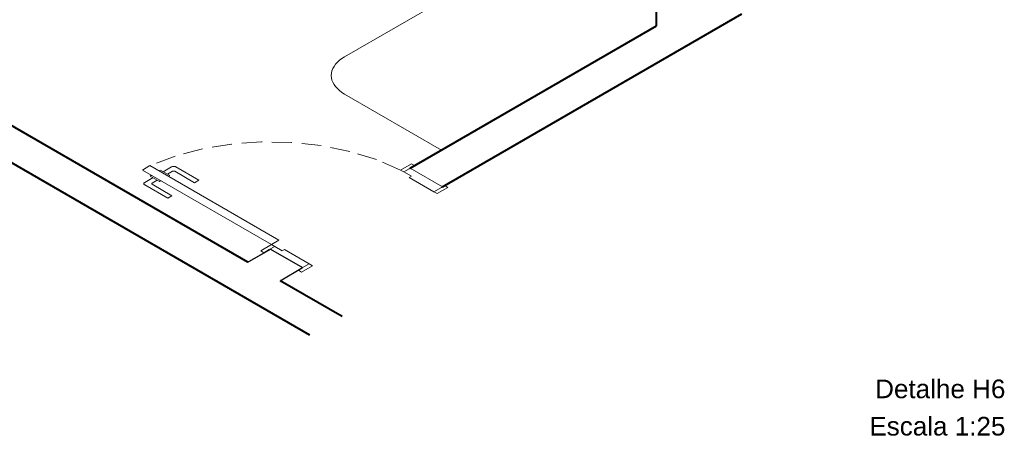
# Model space of a CAD drawing. Header units: millimetres. Extents: x 1950.1 to 1975.8, y 4154.8 to 4183.
# Tile 2 of 4: x 1959.9 to 1975.8, y 4154.8 to 4161.4. Entities that reach past the tile are written whole.
import ezdxf

# ---------------------------------------------------------------- set-up
doc = ezdxf.new("R2010")
doc.units = ezdxf.units.MM
doc.header["$MEASUREMENT"] = 0
doc.linetypes.add('HIDDEN2', pattern=[0.47625, 0.3175, -0.15875])
doc.layers.add('ARQ-ALVENARIA', color=4, linetype='Continuous')
for name, color, linetype, lineweight in [('DI-Títulos', 3, 'Continuous', 5), ('MB_ALVENARIA', 7, 'Continuous', 40), ('MB_ESQUADRIA', 7, 'Continuous', 5), ('MB_MOBILIÁRIO', 8, 'Continuous', 13)]:
    doc.layers.add(name, color=color, linetype=linetype, lineweight=lineweight)
doc.styles.add('Arial', font='txt')

msp = doc.modelspace()

# ---------------------------------------------------------------- linework, layer by layer
at = {"layer": 'ARQ-ALVENARIA'}
for points in [[(1963.6182, 4157.5366), (1963.9818, 4157.7466)], [(1963.6354, 4157.5466), (1963.9818, 4157.7466), (1964.5014, 4157.4466)], [(1964.1378, 4157.2366), (1964.5014, 4157.4466)]]:
    msp.add_lwpolyline(points, dxfattribs=at)
at = {"layer": 'MB_ALVENARIA'}
for p, q in [((1964.6164, 4156.3603), (1950.136, 4164.7205)), ((1965.136, 4156.6603), (1964.1378, 4157.2366))]:
    msp.add_line(p, q, dxfattribs=at)
for points in [[(1963.6182, 4157.5366), (1951.8402, 4164.3366)], [(1970.2, 4161.3366), (1970.2, 4163.6966)], [(1966.7531, 4158.7466), (1971.572, 4161.5287)], [(1966.2335, 4159.0466), (1970.2, 4161.3366)]]:
    msp.add_lwpolyline(points, dxfattribs=at)
at = {"layer": 'MB_ESQUADRIA'}
for p, q in [((1962.0707, 4158.9316), (1962.0487, 4158.9189)), ((1962.0707, 4158.9316), (1962.0487, 4158.9189)), ((1962.192, 4159.0015), (1962.214, 4159.0142)), ((1962.192, 4159.0015), (1962.214, 4159.0142)), ((1962.214, 4159.0142), (1962.3616, 4158.9289)), ((1962.214, 4159.0142), (1962.3616, 4158.9289)), ((1962.2575, 4158.9891), (1962.3914, 4159.0663)), ((1962.2575, 4158.9891), (1962.3914, 4159.0663)), ((1962.4087, 4158.9963), (1962.3268, 4158.9491)), ((1962.4087, 4158.9963), (1962.3268, 4158.9491)), ((1962.3616, 4158.9289), (1962.3396, 4158.9162)), ((1962.3616, 4158.9289), (1962.3396, 4158.9162)), ((1962.7619, 4158.8122), (1962.4433, 4158.9963)), ((1962.7619, 4158.8122), (1962.4433, 4158.9963)), ((1962.4607, 4159.0663), (1962.8312, 4158.8522)), ((1962.4607, 4159.0663), (1962.8312, 4158.8522)), ((1966.1296, 4158.9865), (1966.2162, 4159.0366)), ((1966.1296, 4158.9865), (1966.2162, 4159.0366)), ((1966.2509, 4158.9166), (1966.1296, 4158.9866)), ((1966.2509, 4158.9166), (1966.1296, 4158.9866)), ((1961.9582, 4158.7765), (1962.3287, 4158.5624)), ((1961.9582, 4158.7765), (1962.3287, 4158.5624)), ((1962.0922, 4158.8938), (1961.9583, 4158.8165)), ((1962.0922, 4158.8938), (1961.9583, 4158.8165)), ((1962.0487, 4158.9189), (1962.1963, 4158.8336)), ((1962.0487, 4158.9189), (1962.1963, 4158.8336)), ((1962.0795, 4158.8065), (1962.1614, 4158.8537)), ((1962.0795, 4158.8065), (1962.1614, 4158.8537)), ((1962.398, 4158.6024), (1962.0795, 4158.7865)), ((1962.398, 4158.6024), (1962.0795, 4158.7865)), ((1962.1963, 4158.8336), (1962.2183, 4158.8463)), ((1962.1963, 4158.8336), (1962.2183, 4158.8463)), ((1962.8312, 4158.8522), (1962.7619, 4158.8122)), ((1962.8312, 4158.8522), (1962.7619, 4158.8122)), ((1966.2509, 4158.9166), (1966.2162, 4158.8966)), ((1966.2509, 4158.9166), (1966.2162, 4158.8966)), ((1966.2162, 4158.8965), (1966.6148, 4158.6667)), ((1966.2162, 4158.8965), (1966.6148, 4158.6667)), ((1966.6148, 4158.6667), (1966.7361, 4158.7367)), ((1966.6148, 4158.6667), (1966.7361, 4158.7367)), ((1962.3287, 4158.5624), (1962.398, 4158.6024)), ((1962.3287, 4158.5624), (1962.398, 4158.6024)), ((1964.0512, 4157.7866), (1963.9645, 4157.7366)), ((1964.0512, 4157.7866), (1963.9645, 4157.7366)), ((1964.0512, 4157.7866), (1963.9645, 4157.7366)), ((1964.0512, 4157.7866), (1963.9645, 4157.7366)), ((1964.1724, 4157.7166), (1964.0512, 4157.7866)), ((1964.1724, 4157.7166), (1964.0512, 4157.7866)), ((1964.1724, 4157.7166), (1964.0512, 4157.7866)), ((1964.1724, 4157.7166), (1964.0512, 4157.7866)), ((1964.1724, 4157.7166), (1964.2071, 4157.7366)), ((1964.1724, 4157.7166), (1964.2071, 4157.7366)), ((1964.1724, 4157.7166), (1964.2071, 4157.7366)), ((1964.1724, 4157.7166), (1964.2071, 4157.7366)), ((1964.2071, 4157.7366), (1964.6052, 4157.5065)), ((1964.2071, 4157.7366), (1964.6052, 4157.5065)), ((1964.2071, 4157.7366), (1964.6052, 4157.5065)), ((1964.2071, 4157.7366), (1964.6052, 4157.5065)), ((1964.6052, 4157.5065), (1964.484, 4157.4365)), ((1964.6052, 4157.5065), (1964.484, 4157.4365)), ((1964.6052, 4157.5065), (1964.484, 4157.4365)), ((1964.6052, 4157.5065), (1964.484, 4157.4365))]:
    msp.add_line(p, q, dxfattribs=at)
at = {"layer": 'MB_ESQUADRIA', "linetype": 'HIDDEN2'}
msp.add_lwpolyline([(1966.0776, 4159.0165), (1965.6887, 4159.1844), (1965.2599, 4159.3161), (1964.8015, 4159.4085), (1964.324, 4159.4595), (1963.8386, 4159.468), (1963.3567, 4159.4336), (1962.8894, 4159.3572), (1962.4478, 4159.2407), (1962.042, 4159.0866)], dxfattribs=at)
msp.add_lwpolyline([(1966.0776, 4159.0165), (1965.6887, 4159.1844), (1965.2599, 4159.3161), (1964.8015, 4159.4085), (1964.324, 4159.4595), (1963.8386, 4159.468), (1963.3567, 4159.4336), (1962.8894, 4159.3572), (1962.4478, 4159.2407), (1962.042, 4159.0866)], dxfattribs=at)
at = {"layer": 'MB_ESQUADRIA'}
for points in [[(1962.042, 4159.0866), (1964.1205, 4157.8866), (1963.9993, 4157.8166), (1961.9208, 4159.0166), (1962.042, 4159.0866)], [(1966.2162, 4159.0366), (1966.3028, 4159.0865), (1966.2508, 4159.1165), (1966.0776, 4159.0165), (1966.1296, 4158.9865), (1966.1296, 4158.9866)], [(1966.2162, 4159.0366), (1966.3028, 4159.0865), (1966.2508, 4159.1165), (1966.0776, 4159.0165), (1966.1296, 4158.9865), (1966.1296, 4158.9866)], [(1962.4607, 4159.0663), (1962.4542, 4159.0695), (1962.4468, 4159.072), (1962.4387, 4159.0736), (1962.4303, 4159.0745), (1962.4218, 4159.0745), (1962.4134, 4159.0737), (1962.4054, 4159.072), (1962.398, 4159.0695), (1962.3914, 4159.0663)], [(1962.4607, 4159.0663), (1962.4542, 4159.0695), (1962.4468, 4159.072), (1962.4387, 4159.0736), (1962.4303, 4159.0745), (1962.4218, 4159.0745), (1962.4134, 4159.0737), (1962.4054, 4159.072), (1962.398, 4159.0695), (1962.3914, 4159.0663)], [(1962.4433, 4158.9963), (1962.4417, 4158.9972), (1962.44, 4158.9979), (1962.4382, 4158.9986), (1962.4364, 4158.9991), (1962.4344, 4158.9996), (1962.4323, 4159), (1962.4303, 4159.0003), (1962.4281, 4159.0004), (1962.426, 4159.0005), (1962.4239, 4159.0004), (1962.4217, 4159.0003), (1962.4197, 4159), (1962.4176, 4158.9996), (1962.4156, 4158.9991), (1962.4138, 4158.9986), (1962.4119, 4158.9979), (1962.4103, 4158.9972), (1962.4087, 4158.9963)], [(1962.4433, 4158.9963), (1962.4417, 4158.9972), (1962.44, 4158.9979), (1962.4382, 4158.9986), (1962.4364, 4158.9991), (1962.4344, 4158.9996), (1962.4323, 4159), (1962.4303, 4159.0003), (1962.4281, 4159.0004), (1962.426, 4159.0005), (1962.4239, 4159.0004), (1962.4217, 4159.0003), (1962.4197, 4159), (1962.4176, 4158.9996), (1962.4156, 4158.9991), (1962.4138, 4158.9986), (1962.4119, 4158.9979), (1962.4103, 4158.9972), (1962.4087, 4158.9963)], [(1966.7531, 4158.7466), (1966.2335, 4159.0466)], [(1961.9583, 4158.8165), (1961.9528, 4158.8127), (1961.9485, 4158.8085), (1961.9456, 4158.8038), (1961.9441, 4158.799), (1961.9441, 4158.7941), (1961.9456, 4158.7892), (1961.9485, 4158.7846), (1961.9528, 4158.7803), (1961.9582, 4158.7765)], [(1961.9583, 4158.8165), (1961.9528, 4158.8127), (1961.9485, 4158.8085), (1961.9456, 4158.8038), (1961.9441, 4158.799), (1961.9441, 4158.7941), (1961.9456, 4158.7892), (1961.9485, 4158.7846), (1961.9528, 4158.7803), (1961.9582, 4158.7765)], [(1962.0795, 4158.8065), (1962.0768, 4158.8046), (1962.0746, 4158.8025), (1962.0732, 4158.8001), (1962.0724, 4158.7977), (1962.0724, 4158.7953), (1962.0732, 4158.7928), (1962.0746, 4158.7905), (1962.0768, 4158.7884), (1962.0795, 4158.7865)], [(1962.0795, 4158.8065), (1962.0768, 4158.8046), (1962.0746, 4158.8025), (1962.0732, 4158.8001), (1962.0724, 4158.7977), (1962.0724, 4158.7953), (1962.0732, 4158.7928), (1962.0746, 4158.7905), (1962.0768, 4158.7884), (1962.0795, 4158.7865)], [(1966.6148, 4158.6667), (1966.6668, 4158.6367), (1966.84, 4158.7367), (1966.788, 4158.7667), (1966.7361, 4158.7367)], [(1966.6148, 4158.6667), (1966.6668, 4158.6367), (1966.84, 4158.7367), (1966.788, 4158.7667), (1966.7361, 4158.7367)], [(1963.9646, 4157.7366), (1963.878, 4157.6866), (1963.8261, 4157.7166), (1963.9993, 4157.8166), (1964.0512, 4157.7866), (1964.0512, 4157.7866)], [(1963.9646, 4157.7366), (1963.878, 4157.6866), (1963.8261, 4157.7166), (1963.9993, 4157.8166), (1964.0512, 4157.7866), (1964.0512, 4157.7866)], [(1963.9646, 4157.7366), (1963.878, 4157.6866), (1963.8261, 4157.7166), (1963.9993, 4157.8166), (1964.0512, 4157.7866), (1964.0512, 4157.7866)], [(1963.9646, 4157.7366), (1963.878, 4157.6866), (1963.8261, 4157.7166), (1963.9993, 4157.8166), (1964.0512, 4157.7866), (1964.0512, 4157.7866)], [(1964.6052, 4157.5065), (1964.6572, 4157.4765), (1964.484, 4157.3765), (1964.432, 4157.4065), (1964.484, 4157.4365)], [(1964.6052, 4157.5065), (1964.6572, 4157.4765), (1964.484, 4157.3765), (1964.432, 4157.4065), (1964.484, 4157.4365)], [(1964.6052, 4157.5065), (1964.6572, 4157.4765), (1964.484, 4157.3765), (1964.432, 4157.4065), (1964.484, 4157.4365)], [(1964.6052, 4157.5065), (1964.6572, 4157.4765), (1964.484, 4157.3765), (1964.432, 4157.4065), (1964.484, 4157.4365)]]:
    msp.add_lwpolyline(points, dxfattribs=at)
at = {"layer": 'MB_MOBILIÁRIO'}
for p, q in [((1965.177, 4160.8366), (1967.2606, 4162.0395)), ((1966.7359, 4159.3366), (1965.177, 4160.2366))]:
    msp.add_line(p, q, dxfattribs=at)
msp.add_lwpolyline([(1965.177, 4160.8366), (1965.1337, 4160.8093), (1965.0947, 4160.7799), (1965.0602, 4160.7487), (1965.0306, 4160.7159), (1965.0061, 4160.6817), (1964.9868, 4160.6464), (1964.9729, 4160.6103), (1964.9646, 4160.5736), (1964.9618, 4160.5366), (1964.9646, 4160.4996), (1964.9729, 4160.4629), (1964.9868, 4160.4268), (1965.0061, 4160.3915), (1965.0306, 4160.3573), (1965.0602, 4160.3245), (1965.0947, 4160.2933), (1965.1337, 4160.2639), (1965.177, 4160.2366)], dxfattribs=at)

# ---------------------------------------------------------------- texts
at = {"layer": 'DI-Títulos', "char_height": 0.3, "attachment_point": 9, "line_spacing_factor": 0.6, "style": 'Arial'}
for s, insert, width in [('Detalhe H6', (1975.814, 4155.3438), 4.202461), ('Escala 1:25', (1975.814, 4154.7438), 4.389492)]:
    msp.add_mtext(s, dxfattribs=dict(at, insert=insert, width=width))

doc.saveas('drawing.dxf')
